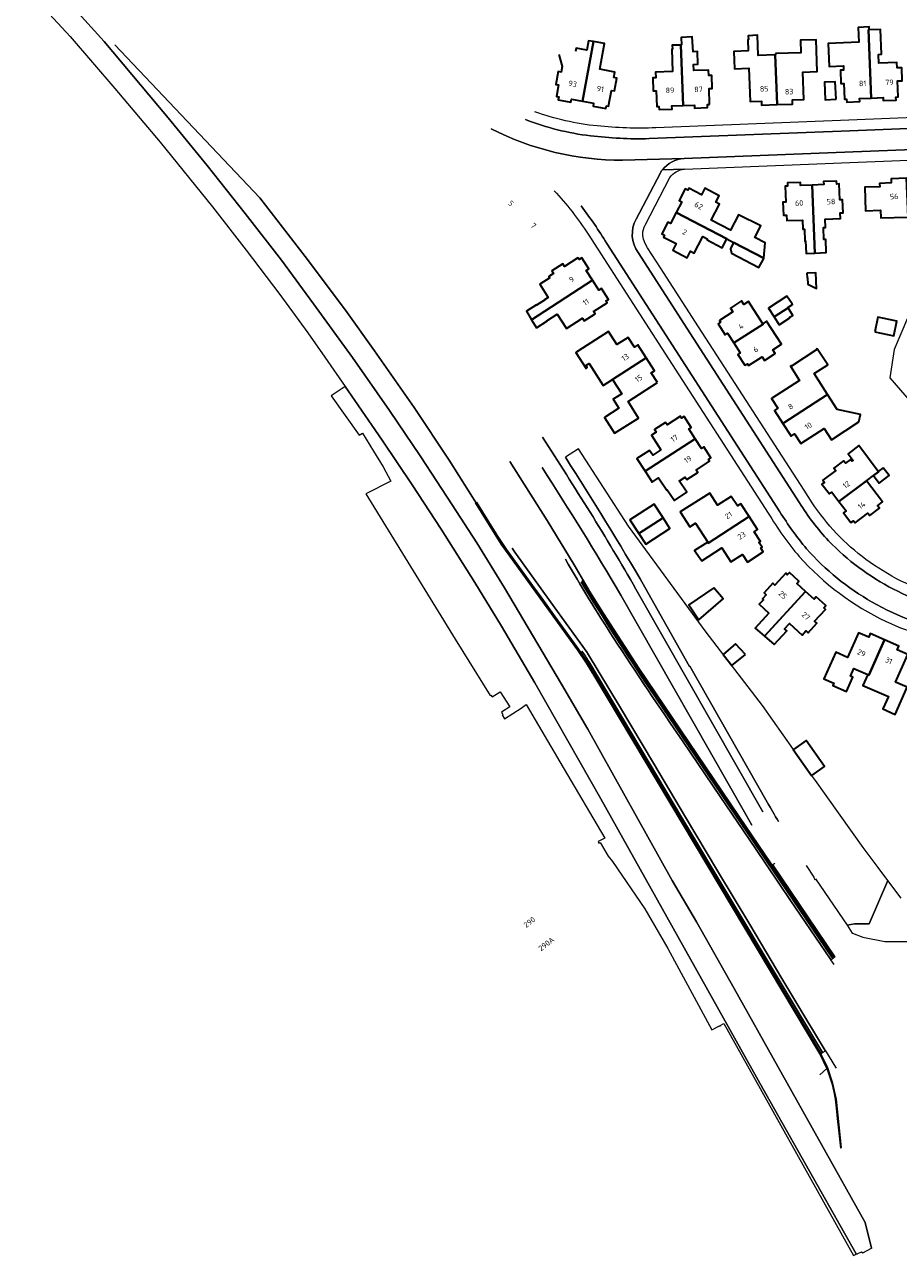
# Model space of a CAD drawing. Extents: x 150256 to 156914, y 461459 to 469481.
# Tile 142 of 256: x 155327 to 155542, y 461459 to 461762. Entities that reach past the tile are written whole.
import ezdxf
from ezdxf.enums import TextEntityAlignment as Align

# ---------------------------------------------------------------- set-up
doc = ezdxf.new("R2010")
doc.units = 0
doc.header["$LTSCALE"] = 0.75
for name, color, linetype, lineweight in [('B-RO-GR-BEPLANTING_CULTUUR_BOSPLANTSOEN-GV', 251, 'CONTINUOUS', 18), ('B-RO-GR-BEPLANTING_CULTUUR_HEESTERS-GV', 251, 'CONTINUOUS', 18), ('B-RO-GR-GRAS-GV', 251, 'CONTINUOUS', 13), ('B-RO-IE-TERREINAFSCHEIDING_KUNSTMATIG_HEKWERK-G', 251, 'IE-TERREINAFSCHEIDING-KUNSTMATIG', 18), ('B-RO-IE-TERREINAFSCHEIDING_KUNSTMATIG_MUUR-G', 251, 'IE-TERREINAFSCHEIDING-KUNSTMATIG-DICHT', 18), ('B-RO-IE-TERREINAFSCHEIDING_KUNSTMATIG_MUUR-GV', 251, 'CONTINUOUS', 18), ('B-RO-KW-KUNSTWERK_GELUIDSWERING_SCHERM-G', 251, 'CONTINUOUS', 18), ('B-RO-OG-BEBOUWING-GV', 6, 'CONTINUOUS', 35), ('B-RO-OG-BEBOUWING-T18', 1, 'CONTINUOUS', 18), ('B-RO-OG-TERREIN_ONBEGROEID-GV', 251, 'CONTINUOUS', 18), ('B-RO-VH-VERHARDING_ASFALT-GV', 251, 'CONTINUOUS', 18), ('B-RO-VH-VERHARDING_BETONSTRAATSTEEN-GV', 251, 'CONTINUOUS', 18), ('B-RO-VH-VERHARDING_HALFVERHARDING-GV', 251, 'CONTINUOUS', 18), ('B-RO-VH-VERHARDING_TEGEL-GV', 251, 'CONTINUOUS', 18)]:
    doc.layers.add(name, color=color, linetype=linetype, lineweight=lineweight)
doc.styles.add('NLCS-ISO-M200-T18', font='NLCS-ISO.ttf', dxfattribs={"height": 360})
doc.linetypes.add('IE-TERREINAFSCHEIDING-KUNSTMATIG', pattern='A,4,[82,NLCS.SHX,S=0.75,R=90,X=0,Y=0],4,-2', length=10)
doc.linetypes.add('IE-TERREINAFSCHEIDING-KUNSTMATIG-DICHT', pattern='A,8,-1,[82,NLCS.SHX,S=0.75,R=90,X=0,Y=0],-1', length=10)

msp = doc.modelspace()

# ---------------------------------------------------------------- linework, layer by layer
at = {"layer": 'B-RO-GR-BEPLANTING_CULTUUR_BOSPLANTSOEN-GV'}
for points in [[(155520.343, 461577.511), (155520.272, 461577.461), (155515.748, 461583.874), (155515.816, 461583.922), (155508.211, 461594.692), (155494.379, 461612.753), (155475.274, 461638.864), (155462.922, 461657.852), (155459.72, 461655.769)], [(155479.293, 461623.819), (155490.28, 461604.327), (155490.323, 461604.351), (155509.368, 461570.922)], [(155518.93, 461555.327), (155520.816, 461552.476), (155521.081, 461551.843), (155521.258, 461552.035), (155529, 461540.653), (155530.883, 461541.022), (155534.452, 461540.982), (155539.082, 461551.621), (155536.654, 461554.865), (155533.002, 461559.742), (155521.239, 461576.243), (155520.518, 461577.264), (155520.343, 461577.511)], [(155542.291, 461547.337), (155539.082, 461551.621), (155534.452, 461540.982), (155530.883, 461541.022), (155529, 461540.653), (155530.31, 461538.728), (155530.327, 461538.702), (155532.924, 461537.744), (155538.271, 461536.615), (155545.908, 461536.682)]]:
    msp.add_lwpolyline(points, dxfattribs=at)
for points in [[(155459.72, 461655.769, -0.012255), (155479.293, 461623.819)], [(155509.368, 461570.922, -0.0041404), (155512.134, 461566.155)]]:
    msp.add_lwpolyline(points, format="xyb", dxfattribs=at)
at = {"layer": 'B-RO-GR-BEPLANTING_CULTUUR_HEESTERS-GV'}
for points in [[(155446.036, 461654.752), (155455.214, 461640.199), (155461.846, 461629.293), (155465.93, 461622.411), (155469.077, 461617.333), (155477.769, 461603.873), (155502.408, 461567.451), (155525.922, 461532.769), (155526.069, 461532.864), (155510.749, 461555.592), (155511.256, 461555.93)], [(155437.825, 461644.754), (155444.19, 461634.597), (155462.934, 461608.603), (155465.174, 461605.315), (155467.199, 461601.884), (155522.59, 461509.117), (155522.956, 461509.309), (155488.558, 461566.818), (155465.463, 461605.538)], [(155505.582, 461565.275), (155504.094, 461567.881), (155473.355, 461621.864)], [(155480.463, 461598.831), (155525.266, 461532.765), (155525.464, 461532.473), (155525.749, 461532.657), (155480.752, 461598.994)]]:
    msp.add_lwpolyline(points, dxfattribs=at)
for points in [[(155473.355, 461621.864, 0.0108391), (155453.99, 461653.273)], [(155463.603, 461625.127, 0.0114026), (155480.463, 461598.831)], [(155480.752, 461598.994, -0.0142832), (155463.87, 461625.453)], [(155465.463, 461605.538, 0.0338259), (155463.774, 461608.068)]]:
    msp.add_lwpolyline(points, format="xyb", dxfattribs=at)
at = {"layer": 'B-RO-GR-GRAS-GV'}
msp.add_lwpolyline([(155410.663, 461646.757), (155432.598, 461611.049), (155441.229, 461597.15), (155441.406, 461597.263), (155441.703, 461596.804), (155443.703, 461598.101), (155446.054, 461594.397), (155443.972, 461593.073), (155444.324, 461592.506), (155444.172, 461592.411), (155444.759, 461591.465), (155448.843, 461594.047), (155450.04, 461594.947), (155459.181, 461579.454), (155469.452, 461562.047), (155467.762, 461561.218), (155467.978, 461560.845), (155467.981, 461560.84), (155468.309, 461561.018), (155470.269, 461557.647), (155471.273, 461556.315), (155479.29, 461544.644), (155484.952, 461534.882), (155495.768, 461514.909), (155497.632, 461515.904), (155497.701, 461515.781), (155497.838, 461515.857), (155497.772, 461515.976), (155498.669, 461516.457), (155530.617, 461459.414), (155530.722, 461459.461), (155531.292, 461459.72), (155531.258, 461459.788), (155508.291, 461500.472), (155468.459, 461571.771), (155452.216, 461600.299), (155444.011, 461614.21), (155437.428, 461624.959), (155429.149, 461638.099), (155422.056, 461648.983), (155414.644, 461660.022), (155407.95, 461669.774), (155405.577, 461673.179), (155402.09, 461670.928), (155408.993, 461661.219), (155409.821, 461661.688), (155412.537, 461657.258), (155414.875, 461653.444), (155416.796, 461649.872)], close=True, dxfattribs=at)
at = {"layer": 'B-RO-IE-TERREINAFSCHEIDING_KUNSTMATIG_HEKWERK-G'}
msp.add_lwpolyline([(155555.235, 461693.339), (155555.248, 461692.926), (155545.554, 461693.869), (155540.618, 461682.323), (155539.539, 461675.339), (155553.703, 461658.925), (155559.014, 461655.574), (155560.109, 461655.375)], dxfattribs=at)
at = {"layer": 'B-RO-IE-TERREINAFSCHEIDING_KUNSTMATIG_MUUR-G'}
msp.add_lwpolyline([(155348.86, 461757.285), (155384.594, 461719.645), (155395.744, 461705.157), (155405.627, 461691.953), (155412.749, 461681.966), (155422.483, 461668), (155431.159, 461655.039), (155440.668, 461640.012), (155446.559, 461631.132), (155453.914, 461621.13), (155465.181, 461605.38), (155501.702, 461543.959)], dxfattribs=at)
at = {"layer": 'B-RO-IE-TERREINAFSCHEIDING_KUNSTMATIG_MUUR-GV'}
for points in [[(155480.752, 461598.994), (155525.749, 461532.657), (155525.922, 461532.769), (155502.408, 461567.451), (155477.769, 461603.873), (155469.077, 461617.333), (155465.93, 461622.411), (155461.846, 461629.293), (155455.214, 461640.199), (155446.036, 461654.752)], [(155437.588, 461644.605), (155443.958, 461634.441), (155462.705, 461608.442), (155464.937, 461605.165), (155466.958, 461601.741), (155522.343, 461508.984), (155524.06, 461505.423), (155525.28, 461501.677), (155526.136, 461497.801), (155526.51, 461493.859), (155527.364, 461485.915), (155527.632, 461485.943), (155526.789, 461493.887), (155526.413, 461497.845), (155525.55, 461501.751), (155524.32, 461505.528), (155522.59, 461509.117), (155467.199, 461601.884), (155465.174, 461605.315), (155462.934, 461608.603), (155444.19, 461634.597), (155437.825, 461644.754)]]:
    msp.add_lwpolyline(points, dxfattribs=at)
msp.add_lwpolyline([(155463.87, 461625.453, 0.0142832), (155480.752, 461598.994)], format="xyb", dxfattribs=at)
at = {"layer": 'B-RO-KW-KUNSTWERK_GELUIDSWERING_SCHERM-G'}
msp.add_lwpolyline([(155527.494, 461485.766), (155526.179, 461497.818), (155525.384, 461502.16), (155524.142, 461505.571), (155522.434, 461509.172), (155465.181, 461605.38), (155453.914, 461621.13), (155446.559, 461631.132), (155440.668, 461640.012), (155431.159, 461655.039), (155422.483, 461668), (155412.749, 461681.966), (155405.627, 461691.953), (155395.744, 461705.157), (155384.594, 461719.645), (155348.86, 461757.285)], dxfattribs=at)
at = {"layer": 'B-RO-OG-BEBOUWING-GV'}
for points in [[(155534.315, 461760.926), (155534.446, 461760.931), (155534.419, 461761.681), (155531.769, 461761.535), (155531.907, 461757.908), (155524.387, 461757.622), (155524.603, 461751.937), (155528.101, 461752.064), (155528.138, 461751.023), (155527.381, 461750.995), (155527.499, 461747.744), (155528.256, 461747.772), (155528.362, 461743.896), (155528.912, 461743.917), (155528.943, 461743.171), (155532.121, 461743.304), (155532.091, 461744.044), (155534.983, 461744.159)], [(155495.21, 461742.58), (155495.073, 461746.482), (155495.813, 461746.511), (155495.713, 461749.704), (155494.973, 461749.681), (155494.929, 461751.068), (155491.322, 461750.955), (155491.275, 461752.45), (155492.278, 461752.482), (155492.18, 461755.585), (155491.178, 461755.554), (155490.919, 461759.218), (155488.231, 461759.093), (155488.297, 461757.221), (155488.119, 461757.215), (155488.708, 461742.326), (155491.475, 461742.435), (155491.504, 461741.693), (155494.686, 461741.813), (155494.659, 461742.553)], [(155511.805, 461742.548), (155511.318, 461754.802), (155507.16, 461754.63), (155506.954, 461759.599), (155504.703, 461759.506), (155504.743, 461758.538), (155504.567, 461758.531), (155504.681, 461755.77), (155501.173, 461755.626), (155501.348, 461751.37), (155504.857, 461751.515), (155505.157, 461743.297), (155507.953, 461743.401), (155507.999, 461742.397)], [(155511.392, 461755.14), (155511.396, 461754.805), (155511.318, 461754.802), (155511.805, 461742.548), (155515.612, 461742.7), (155515.572, 461743.7), (155518.376, 461743.811), (155518.143, 461750.571), (155521.65, 461750.688), (155521.388, 461758.523), (155517.567, 461758.395), (155517.67, 461755.322)], [(155534.983, 461744.159), (155537.874, 461744.274), (155537.906, 461743.532), (155541.078, 461743.66), (155541.047, 461744.409), (155541.594, 461744.432), (155541.45, 461748.396), (155542.569, 461748.436), (155542.454, 461751.611), (155541.334, 461751.571), (155541.284, 461752.951), (155536.802, 461752.787), (155536.725, 461754.915), (155537.464, 461754.942), (155537.242, 461761.033), (155534.446, 461760.931), (155534.315, 461760.926)], [(155463.95, 461743.367), (155466.674, 461742.869), (155466.542, 461742.148), (155469.691, 461741.562), (155469.824, 461742.293), (155470.362, 461742.194), (155471.067, 461746.046), (155471.798, 461745.913), (155472.373, 461749.061), (155471.642, 461749.194), (155471.892, 461750.559), (155468.179, 461751.237), (155469.336, 461757.563), (155466.636, 461758.057)], [(155488.708, 461742.326), (155488.119, 461757.215), (155486.012, 461757.14), (155486.046, 461756.181), (155485.877, 461756.175), (155486.07, 461750.707), (155481.91, 461750.56), (155481.959, 461749.163), (155481.213, 461749.136), (155481.327, 461745.938), (155482.063, 461745.964), (155482.201, 461742.069), (155482.743, 461742.09), (155482.772, 461741.345), (155485.969, 461741.473), (155485.94, 461742.217)], [(155526.298, 461743.887), (155526.09, 461748.162), (155523.478, 461748.082), (155523.609, 461743.757)], [(155508.511, 461704.805), (155508.87, 461708.551), (155506.291, 461709.84), (155507.777, 461712.698), (155502.331, 461715.465), (155500.362, 461711.687), (155495.593, 461714.158), (155497.61, 461718.052), (155496.719, 461718.514), (155497.551, 461720.12), (155494.007, 461721.956), (155493.178, 461720.357), (155490.07, 461721.967), (155489.822, 461721.488), (155489.165, 461721.828), (155487.698, 461718.98), (155488.348, 461718.643), (155486.963, 461715.969), (155499.425, 461709.512), (155501.106, 461708.642)], [(155520.424, 461722.771), (155517.563, 461722.655), (155517.536, 461723.394), (155514.344, 461723.272), (155514.375, 461722.526), (155513.823, 461722.504), (155513.982, 461718.568), (155513.235, 461718.538), (155513.364, 461715.342), (155514.112, 461715.372), (155514.167, 461713.999), (155518.056, 461714.156), (155518.146, 461711.926), (155518.52, 461711.941), (155518.639, 461708.996), (155518.809, 461709.003), (155518.933, 461705.944), (155521.106, 461706.026)], [(155521.106, 461706.026), (155523.914, 461706.133), (155523.796, 461709.37), (155523.338, 461709.354), (155523.231, 461712.282), (155523.689, 461712.299), (155523.612, 461714.398), (155527.36, 461714.535), (155527.31, 461715.911), (155528.048, 461715.938), (155527.931, 461719.131), (155527.197, 461719.11), (155527.037, 461723.041), (155526.481, 461723.018), (155526.451, 461723.756), (155523.255, 461723.627), (155523.285, 461722.888), (155520.424, 461722.771)], [(155543.91, 461714.894), (155544.005, 461714.897), (155543.608, 461724.432), (155539.824, 461724.275), (155539.865, 461723.277), (155537.016, 461723.165), (155537.048, 461722.35), (155533.364, 461722.212), (155533.563, 461716.429), (155537.268, 461716.557), (155537.333, 461714.667)], [(155486.963, 461715.969), (155485.577, 461713.295), (155484.925, 461713.633), (155483.449, 461710.792), (155484.104, 461710.452), (155483.848, 461709.957), (155486.955, 461708.348), (155486.118, 461706.734), (155489.665, 461704.877), (155490.504, 461706.48), (155491.4, 461706.011), (155493.533, 461710.087), (155494.597, 461709.53), (155494.579, 461709.3), (155498.298, 461707.353), (155499.345, 461709.359), (155499.425, 461709.512)], [(155501.023, 461708.483), (155500.298, 461707.094), (155500.61, 461706.019), (155507.334, 461702.438), (155508.486, 461704.549), (155508.511, 461704.805), (155501.106, 461708.642)], [(155466.391, 461699.325), (155464.839, 461701.727), (155465.464, 461702.131), (155463.729, 461704.818), (155463.103, 461704.414), (155462.8, 461704.884), (155459.507, 461702.757), (155459.102, 461703.384), (155456.397, 461701.637), (155456.802, 461701.009), (155455.66, 461700.271), (155455.879, 461699.932), (155453.417, 461698.341), (155455.499, 461695.119), (155454.547, 461694.503), (155454.563, 461694.478), (155452.627, 461693.227), (155452.574, 461693.309), (155450.115, 461691.72), (155451.393, 461689.636)], [(155519.106, 461701.079), (155519.167, 461699.938), (155519.311, 461699.945), (155519.396, 461698.364), (155521.5, 461697.336), (155521.292, 461701.197)], [(155452.602, 461687.667), (155455.188, 461689.303), (155455.136, 461689.385), (155457.735, 461691.03), (155459.995, 461687.458), (155463.971, 461689.974), (155464.368, 461689.348), (155467.07, 461691.057), (155466.673, 461691.684), (155469.977, 461693.774), (155469.679, 461694.236), (155470.307, 461694.641), (155468.573, 461697.331), (155467.942, 461696.923), (155466.391, 461699.325), (155451.393, 461689.636)], [(155514.499, 461692.52), (155514.435, 461692.621), (155515.597, 461693.404), (155515.529, 461693.502), (155514.192, 461695.431), (155509.678, 461692.459), (155509.663, 461692.449), (155511.076, 461690.303)], [(155508.335, 461688.527), (155508.262, 461688.64), (155504.739, 461694.078), (155503.59, 461693.334), (155503.004, 461694.239), (155500.315, 461692.497), (155500.901, 461691.592), (155497.597, 461689.452), (155497.897, 461688.99), (155497.279, 461688.589), (155499.018, 461685.906), (155499.635, 461686.306), (155501.193, 461683.901)], [(155512.326, 461688.405), (155514.948, 461690.107), (155514.867, 461690.242), (155515.651, 461690.701), (155514.499, 461692.52), (155511.076, 461690.303)], [(155501.193, 461683.901), (155502.751, 461681.496), (155502.129, 461681.094), (155503.87, 461678.413), (155504.489, 461678.814), (155504.792, 461678.345), (155508.092, 461680.485), (155508.679, 461679.581), (155511.367, 461681.324), (155510.781, 461682.228), (155512.896, 461683.6), (155509.227, 461689.264), (155508.262, 461688.64), (155508.335, 461688.527)], [(155535.831, 461686.655), (155540.522, 461685.666), (155541.283, 461689.281), (155536.592, 461690.269)], [(155471.331, 461674.899), (155479.577, 461680.25), (155477.517, 461683.424), (155476.701, 461682.894), (155475.154, 461685.27), (155472.357, 461683.494), (155470.312, 461686.69), (155463.944, 461682.62), (155462.31, 461681.575), (155464.808, 461677.666), (155465.073, 461677.836), (155464.756, 461678.331), (155465.592, 461678.865), (155469.04, 461673.471), (155471.317, 461674.922)], [(155524.219, 461671.233), (155520.919, 461676.361), (155524.244, 461678.522), (155521.663, 461682.488), (155521.478, 461682.369), (155521.544, 461682.267), (155515.337, 461678.226), (155515.272, 461678.327), (155515.087, 461678.208), (155517.344, 461674.699), (155510.461, 461670.22), (155511.995, 461667.848), (155511.163, 461667.302), (155513.208, 461664.131)], [(155482.34, 461674.141), (155480.794, 461676.53), (155481.636, 461677.076), (155479.577, 461680.25), (155471.331, 461674.899), (155473.569, 461671.387), (155471.454, 461670.079), (155472.89, 461667.838), (155469.34, 461665.546), (155471.798, 461661.739), (155477.726, 461665.444), (155475.167, 461669.537)], [(155524.219, 461671.233), (155513.208, 461664.131), (155515.253, 461660.96), (155516.096, 461661.51), (155517.629, 461659.132), (155523.37, 461662.858), (155525.177, 461660.092), (155531.936, 461664.473), (155532.325, 461666.269), (155526.618, 461667.505)], [(155491.622, 461660.334), (155490.066, 461662.742), (155490.69, 461663.143), (155488.947, 461665.825), (155488.324, 461665.42), (155488.022, 461665.886), (155484.722, 461663.74), (155484.316, 461664.364), (155481.633, 461662.619), (155482.04, 461661.995), (155480.885, 461661.244), (155483.235, 461657.63), (155481.196, 461656.304), (155480.431, 461657.48), (155477.323, 461655.458), (155479.318, 461652.385)], [(155491.622, 461660.334), (155479.318, 461652.385), (155480.801, 461650.098), (155481.075, 461649.674), (155482.612, 461650.707), (155484.651, 461647.674), (155484.799, 461647.774), (155486.562, 461645.15), (155489.601, 461647.192), (155487.742, 461649.959), (155488.062, 461650.166), (155489.215, 461650.912), (155489.621, 461650.285), (155492.307, 461652.024), (155491.901, 461652.651), (155495.208, 461654.793), (155494.916, 461655.244), (155495.54, 461655.659), (155493.807, 461658.335), (155493.177, 461657.927)], [(155536.706, 461652.26), (155531.89, 461658.643), (155529.251, 461656.651), (155530.478, 461655.025), (155530.194, 461654.811), (155529.851, 461655.266), (155528.613, 461654.332), (155528.165, 461654.927), (155525.767, 461653.118), (155526.215, 461652.523), (155523.055, 461650.138), (155523.45, 461649.615), (155522.848, 461649.16), (155524.659, 461646.761), (155525.261, 461647.215), (155527.014, 461644.892), (155533.811, 461650.022), (155533.831, 461649.995), (155535.534, 461651.28), (155535.514, 461651.307), (155536.732, 461652.226)], [(155537.91, 461653.202), (155536.706, 461652.26), (155536.732, 461652.226), (155535.514, 461651.307), (155535.534, 461651.28), (155536.924, 461649.439), (155539.361, 461651.278)], [(155533.831, 461649.995), (155533.811, 461650.022), (155527.014, 461644.892), (155528.767, 461642.569), (155528.171, 461642.119), (155529.98, 461639.725), (155530.575, 461640.173), (155530.968, 461639.652), (155534.128, 461642.036), (155534.576, 461641.441), (155536.973, 461643.25), (155536.524, 461643.844), (155537.765, 461644.781)], [(155504.925, 461641.174), (155502.86, 461644.351), (155502.021, 461643.805), (155500.481, 461646.172), (155497.107, 461644.028), (155495.268, 461646.949), (155487.989, 461642.367), (155490.31, 461638.681), (155491.769, 461639.599), (155494.736, 461634.866), (155494.877, 461634.64)], [(155483.753, 461640.864), (155481.561, 461644.235), (155475.611, 461640.367), (155477.807, 461636.99)], [(155477.807, 461636.99), (155479.5, 461634.386), (155485.449, 461638.255), (155483.753, 461640.864)], [(155504.495, 461630.003), (155508.411, 461632.548), (155507.825, 461633.456), (155508.101, 461633.634), (155507.335, 461634.854), (155507.683, 461635.081), (155506.146, 461637.448), (155506.991, 461637.997), (155504.925, 461641.174), (155494.877, 461634.64), (155494.736, 461634.866), (155491.476, 461632.854), (155493.267, 461630.286), (155498.215, 461633.52), (155500.43, 461630.07), (155503.268, 461631.892)], [(155518.791, 461622.797), (155516.68, 461624.72), (155517.182, 461625.271), (155514.818, 461627.42), (155514.319, 461626.872), (155513.912, 461627.241), (155511.275, 461624.341), (155510.731, 461624.835), (155508.584, 461622.467), (155509.133, 461621.969), (155508.199, 461620.939), (155508.424, 461620.736), (155507.423, 461619.643), (155509.799, 461617.466), (155506.415, 461613.771), (155508.739, 461611.766)], [(155496.22, 461623.671), (155490.067, 461619.457), (155492.577, 461615.792), (155498.575, 461620.913)], [(155508.739, 461611.766), (155511.117, 461609.713), (155514.177, 461613.092), (155513.628, 461613.59), (155514.815, 461614.901), (155517.96, 461612.053), (155518.891, 461613.082), (155519.441, 461612.584), (155521.585, 461614.953), (155521.043, 461615.45), (155523.673, 461618.348), (155523.259, 461618.725), (155523.761, 461619.275), (155521.398, 461621.417), (155520.902, 461620.873), (155518.791, 461622.797)], [(155504.051, 461607.268), (155501.59, 461609.888), (155498.571, 461607.296), (155500.663, 461604.564)], [(155538.242, 461610.868), (155534.735, 461612.43), (155534.33, 461611.515), (155531.866, 461612.606), (155529.156, 461606.532), (155526.239, 461607.836), (155523.322, 461601.248), (155525.721, 461600.186), (155525.474, 461599.629), (155528.853, 461598.133), (155530.424, 461601.68), (155529.868, 461601.926), (155530.713, 461603.833), (155534.091, 461602.337), (155534.386, 461602.206)], [(155538.242, 461610.868), (155534.386, 461602.206), (155534.091, 461602.337), (155532.91, 461599.669), (155539.177, 461596.894), (155537.835, 461593.857), (155540.836, 461592.531), (155543.785, 461599.208), (155540.948, 461600.471), (155543.936, 461607.24), (155541.344, 461608.395), (155541.75, 461609.307)], [(155520.343, 461577.511), (155523.439, 461579.695), (155518.915, 461586.108), (155515.816, 461583.922), (155515.748, 461583.874), (155520.272, 461577.461)]]:
    msp.add_lwpolyline(points, close=True, dxfattribs=at)
msp.add_lwpolyline([(155458.108, 461754.888), (155458.893, 461751.895), (155458.643, 461750.529), (155457.911, 461750.663), (155457.335, 461747.513), (155458.067, 461747.379), (155457.547, 461744.537), (155458.086, 461744.439), (155457.953, 461743.709), (155461.094, 461743.137), (155461.227, 461743.865), (155463.95, 461743.367), (155466.636, 461758.057), (155465.424, 461758.279), (155464.995, 461755.936), (155462.353, 461756.419), (155462.207, 461755.62)], dxfattribs=at)
at = {"layer": 'B-RO-OG-TERREIN_ONBEGROEID-GV'}
for points in [[(155331.18, 461774.774), (155346.251, 461758.069), (155362.012, 461739.312), (155371.594, 461727.544), (155380.933, 461715.802), (155389.888, 461704.24), (155397.767, 461693.535), (155407.323, 461680.354), (155416.423, 461667.278), (155424.151, 461655.873), (155431.888, 461644.11), (155437.93, 461634.717), (155444.752, 461623.7), (155458.757, 461599.989), (155465.244, 461588.858), (155485.954, 461551.613), (155491.943, 461541.451), (155501.223, 461525.092), (155533.5, 461467.521), (155535.047, 461461.22), (155535.05, 461461.136)], [(155522.329, 461503.867), (155524.06, 461505.423), (155522.343, 461508.984), (155466.958, 461601.741), (155464.937, 461605.165), (155462.705, 461608.442), (155443.958, 461634.441), (155437.588, 461644.605)]]:
    msp.add_lwpolyline(points, dxfattribs=at)
at = {"layer": 'B-RO-VH-VERHARDING_ASFALT-GV'}
for points in [[(155465.879, 461734.883, -0.0643196), (155449.926, 461738.873)], [(155441.497, 461736.6, 0.1199177), (155473.809, 461728.887)], [(155480.36, 461734.194, -0.038328), (155465.879, 461734.883)], [(155465.809, 461642.268, 0.0024421), (155454.054, 461660.771)], [(155453.99, 461653.273, -0.0108391), (155473.355, 461621.864)], [(155477.091, 461623.368, 0.0063578), (155465.809, 461642.268)], [(155459.717, 461630.679, 0.0121522), (155471.515, 461611.442)], [(155471.515, 461611.442, -0.0121522), (155459.717, 461630.679)], [(155480.463, 461598.831, -0.0114026), (155463.603, 461625.127)], [(155471.515, 461611.442, 0.0062109), (155488.685, 461585.75)], [(155488.685, 461585.75, -0.0062109), (155471.515, 461611.442)], [(155463.774, 461608.068, -0.0338259), (155465.463, 461605.538)]]:
    msp.add_lwpolyline(points, format="xyb", dxfattribs=at)
for points in [[(155564.66, 461737.496), (155529.688, 461736.136), (155480.36, 461734.194)], [(155473.809, 461728.887), (155488.929, 461729.308), (155526.355, 461730.79), (155566.307, 461732.362)], [(155465.463, 461605.538), (155488.558, 461566.818), (155522.956, 461509.309), (155523.69, 461509.758), (155523.638, 461509.843), (155518.884, 461517.686), (155512.99, 461527.5), (155505.058, 461540.788), (155497.178, 461554.001), (155489.258, 461567.268), (155481.365, 461580.55), (155473.036, 461594.532), (155465.201, 461607.55), (155465.08, 461607.752), (155456.044, 461620.252), (155447.31, 461632.435), (155446.591, 461633.457)], [(155446.591, 461633.457), (155447.31, 461632.435), (155456.044, 461620.252), (155465.08, 461607.752), (155465.201, 461607.55), (155473.036, 461594.532), (155481.365, 461580.55), (155489.258, 461567.268), (155497.178, 461554.001), (155505.058, 461540.788), (155512.99, 461527.5), (155518.884, 461517.686), (155523.638, 461509.843), (155523.69, 461509.758), (155526.184, 461505.764), (155526.356, 461505.471)], [(155473.355, 461621.864), (155504.094, 461567.881), (155505.582, 461565.275)], [(155508.31, 461568.535), (155477.091, 461623.368)], [(155488.685, 461585.75), (155497.81, 461572.282), (155506.484, 461559.502), (155515.12, 461546.692), (155524.923, 461532.273), (155525.007, 461532.153), (155525.464, 461532.473), (155525.266, 461532.765), (155480.463, 461598.831)], [(155525.81, 461531.004), (155525.007, 461532.153), (155524.923, 461532.273), (155515.12, 461546.692), (155506.484, 461559.502), (155497.81, 461572.282), (155488.685, 461585.75)]]:
    msp.add_lwpolyline(points, dxfattribs=at)
at = {"layer": 'B-RO-VH-VERHARDING_BETONSTRAATSTEEN-GV'}
for points in [[(155473.809, 461728.887, -0.1199177), (155441.497, 461736.6)], [(155483.575, 461726.484, -0.2140098), (155488.929, 461729.308)], [(155483.09, 461725.784, -0.0296322), (155483.575, 461726.484)], [(155463.573, 461717.614, -0.0289001), (155469.888, 461708.411)], [(155477.633, 461706.158, -0.2923243), (155477.13, 461714.358)], [(155524.469, 461635.246, -0.0510583), (155517.328, 461644.555)], [(155512.464, 461642.375, 0.0299277), (155519.027, 461633.263)], [(155540.405, 461623.359, -0.0832755), (155524.469, 461635.246)], [(155519.027, 461633.263, 0.0804754), (155535.191, 461620.138)], [(155558.434, 461617.509, -0.0825366), (155540.405, 461623.359)], [(155535.191, 461620.138, 0.0870218), (155556.081, 461612.596)]]:
    msp.add_lwpolyline(points, format="xyb", dxfattribs=at)
for points in [[(155488.929, 461729.308), (155473.809, 461728.887)], [(155477.13, 461714.358), (155483.09, 461725.784)], [(155469.888, 461708.411), (155486.904, 461682.048), (155512.464, 461642.375)], [(155517.328, 461644.555), (155491.25, 461684.996), (155477.633, 461706.158)]]:
    msp.add_lwpolyline(points, dxfattribs=at)
at = {"layer": 'B-RO-VH-VERHARDING_HALFVERHARDING-GV'}
msp.add_lwpolyline([(155326.691, 461771.544), (155337.878, 461759.32), (155348.918, 461746.553), (155360.052, 461733.283), (155372.897, 461717.393), (155381.154, 461706.742), (155389.485, 461695.815), (155396.365, 461686.397), (155400.546, 461680.397), (155405.577, 461673.179), (155407.95, 461669.774), (155414.644, 461660.022), (155422.056, 461648.983), (155429.149, 461638.099), (155437.428, 461624.959), (155444.011, 461614.21), (155452.216, 461600.299), (155468.459, 461571.771), (155508.291, 461500.472), (155531.258, 461459.788), (155531.292, 461459.72), (155531.524, 461459.826), (155532.598, 461460.313), (155532.933, 461460.023), (155535.022, 461461.187), (155535.05, 461461.136), (155535.047, 461461.22), (155533.5, 461467.521), (155501.223, 461525.092), (155491.943, 461541.451), (155485.954, 461551.613), (155465.244, 461588.858), (155458.757, 461599.989), (155444.752, 461623.7), (155437.93, 461634.717), (155431.888, 461644.11), (155424.151, 461655.873), (155416.423, 461667.278), (155407.323, 461680.354), (155397.767, 461693.535), (155389.888, 461704.24), (155380.933, 461715.802), (155371.594, 461727.544), (155362.012, 461739.312), (155346.251, 461758.069), (155331.18, 461774.774)], dxfattribs=at)
at = {"layer": 'B-RO-VH-VERHARDING_TEGEL-GV'}
for points in [[(155467.501, 461737.303, -0.061167), (155452.234, 461740.797)], [(155449.926, 461738.873, 0.0643196), (155465.879, 461734.883)], [(155481.974, 461736.861, -0.0373119), (155467.501, 461737.303)], [(155465.879, 461734.883, 0.038328), (155480.36, 461734.194)], [(155488.929, 461729.308, 0.2140098), (155483.575, 461726.484)], [(155483.575, 461726.484, 0.0296322), (155483.09, 461725.784)], [(155485.436, 461724.597, -0.2269559), (155489.001, 461726.698)], [(155456.93, 461721.38, -0.0442469), (155465.3, 461710.701)], [(155469.888, 461708.411, 0.0289001), (155463.573, 461717.614)], [(155477.13, 461714.358, 0.2923243), (155477.633, 461706.158)], [(155454.054, 461660.771, -0.0024421), (155465.809, 461642.268)], [(155479.293, 461623.819, 0.012255), (155459.72, 461655.769)], [(155517.328, 461644.555, 0.0510583), (155524.469, 461635.246)], [(155533.661, 461630.668, -0.0885871), (155520.425, 461644.592)], [(155465.809, 461642.268, -0.0063578), (155477.091, 461623.368)], [(155509.637, 461642.01, 0.0381396), (155517.223, 461631.371)], [(155519.027, 461633.263, -0.0299277), (155512.464, 461642.375)], [(155524.469, 461635.246, 0.0832755), (155540.405, 461623.359)], [(155517.223, 461631.371, 0.1006315), (155538.618, 461615.402)], [(155535.191, 461620.138, -0.0804754), (155519.027, 461633.263)], [(155551.756, 461621.634, -0.0905051), (155533.661, 461630.668)], [(155540.405, 461623.359, 0.0825366), (155558.434, 461617.509)], [(155556.081, 461612.596, -0.0870218), (155535.191, 461620.138)], [(155538.618, 461615.402, 0.0754161), (155558.415, 461609.555)], [(155512.134, 461566.155, 0.0041404), (155509.368, 461570.922)]]:
    msp.add_lwpolyline(points, format="xyb", dxfattribs=at)
for points in [[(155563.634, 461740.086), (155529.451, 461738.755), (155481.974, 461736.861)], [(155480.36, 461734.194), (155529.688, 461736.136), (155564.66, 461737.496)], [(155566.307, 461732.362), (155526.355, 461730.79), (155488.929, 461729.308)], [(155483.575, 461726.484), (155489.001, 461726.698), (155531.766, 461728.386), (155566.98, 461729.776)], [(155483.09, 461725.784), (155477.13, 461714.358)], [(155489.001, 461726.698), (155483.575, 461726.484)], [(155520.425, 461644.592), (155518.421, 461647.73), (155492.499, 461687.91), (155483.134, 461702.395), (155479.942, 461707.295), (155479.352, 461708.384), (155478.938, 461709.446), (155478.799, 461710.362), (155478.797, 461711.258), (155479.084, 461712.362), (155479.338, 461712.908), (155485.436, 461724.597)], [(155465.3, 461710.701), (155483.48, 461682.536), (155509.637, 461642.01)], [(155512.464, 461642.375), (155486.904, 461682.048), (155469.888, 461708.411)], [(155477.633, 461706.158), (155491.25, 461684.996), (155517.328, 461644.555)], [(155477.091, 461623.368), (155508.31, 461568.535)], [(155509.368, 461570.922), (155490.323, 461604.351), (155490.28, 461604.327), (155479.293, 461623.819)]]:
    msp.add_lwpolyline(points, dxfattribs=at)

# ---------------------------------------------------------------- texts
at = {"layer": 'B-RO-OG-BEBOUWING-T18', "style": 'NLCS-ISO-M200-T18'}
for s, rotation, p in [('93', 349.6, (155461.518, 461747.681)), ('91', 349.6, (155468.321, 461746.427)), ('89', 2, (155485.451, 461746.07)), ('87', 2, (155492.452, 461746.312)), ('85', 1.9, (155508.624, 461746.459)), ('83', 1.8, (155514.76, 461745.748)), ('81', 2.3, (155532.833, 461747.77)), ('79', 2.2, (155539.439, 461748.031)), ('5', 315.2, (155446.356, 461718.273)), ('62', 332.2, (155492.508, 461717.697)), ('60', 2.5, (155517.22, 461718.341)), ('58', 2.5, (155525.061, 461718.686)), ('56', 2.6, (155540.586, 461719.948)), ('7', 315.2, (155451.869, 461712.785)), ('2', 332.2, (155489.061, 461711.176)), ('9', 32.3, (155461.246, 461699.542)), ('11', 32.3, (155464.765, 461693.965)), ('4', 32.4, (155502.918, 461688.02)), ('6', 32.4, (155506.529, 461682.325)), ('13', 32.5, (155474.428, 461680.38)), ('15', 32.5, (155477.74, 461675.182)), ('8', 32.8, (155515.126, 461668.284)), ('10', 32.8, (155519.475, 461663.499)), ('17', 32.7, (155486.515, 461660.439)), ('19', 32.7, (155489.838, 461655.258)), ('12', 36.7, (155528.826, 461649.032)), ('14', 36.7, (155532.593, 461643.975)), ('21', 32.7, (155499.871, 461641.496)), ('23', 32.7, (155503.059, 461636.531)), ('25', 317.5, (155513.21, 461621.912)), ('27', 317.5, (155518.888, 461616.706)), ('29', 335.9, (155532.564, 461607.627)), ('31', 335.9, (155539.268, 461605.747)), ('290', 37.7, (155450.879, 461541.385)), ('290A', 37.7, (155455.023, 461536.032))]:
    msp.add_text(s, height=1.35, rotation=rotation, dxfattribs=at).set_placement(p, align=Align.MIDDLE)

doc.saveas('drawing.dxf')
